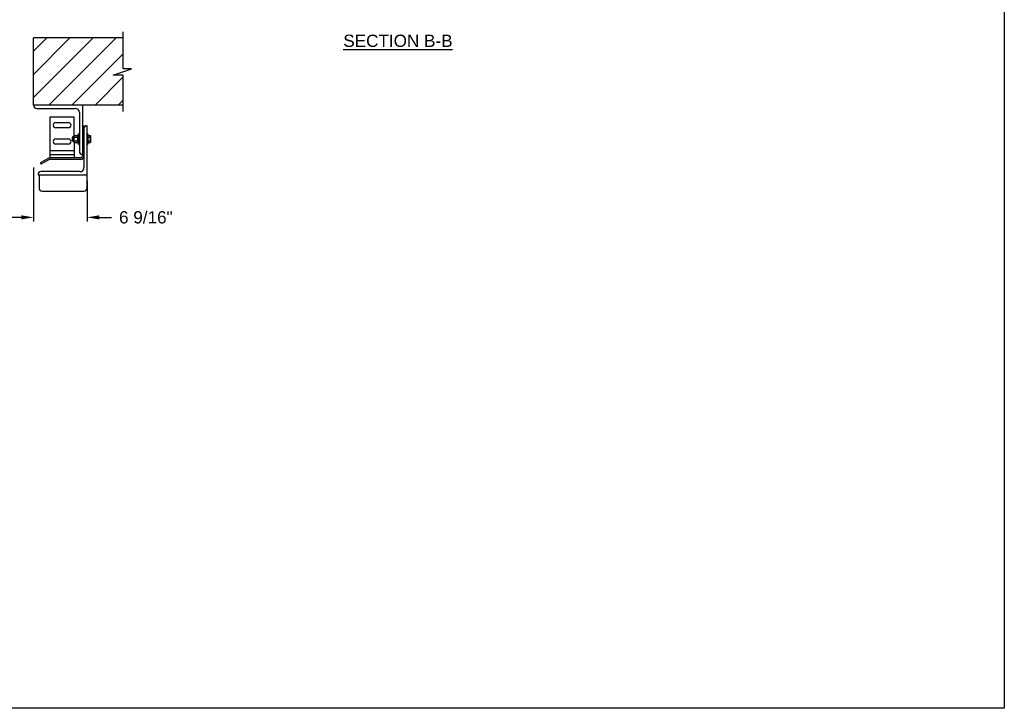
# Model space of a CAD drawing. Header units: inches. Extents: x 144.9 to 238.4, y 214.8 to 247.7.
# Tile 256 of 256: x 182.9 to 190.5, y 234.4 to 239.7. Entities that reach past the tile are written whole.
import ezdxf

# ---------------------------------------------------------------- set-up
doc = ezdxf.new("R2010")
doc.units = ezdxf.units.IN
doc.header["$LTSCALE"] = 0.25
doc.header["$MEASUREMENT"] = 0
doc.layers.add('ANNOTATIONS', color=1, linetype='Continuous')
doc.layers.add('MOTOR LH', color=7, linetype='Continuous')
doc.styles.add('ARIAL', font='arial.ttf', dxfattribs={"height": 0.09375})
doc.dimstyles.new('STANDARD$0', dxfattribs={"dimtxt": 0.09375, "dimasz": 0.09375, "dimexe": 0.03125, "dimexo": 0.046875, "dimgap": 0.09, "dimtad": 0, "dimtih": 1, "dimtoh": 1, "dimdec": 4, "dimzin": 0, "dimdsep": 46, "dimtxsty": 'ARIAL', "dimcen": 0.09, "dimadec": 0, "dimazin": 0, "dimtfac": 1, "dimtdec": 4, "dimtofl": 0, "dimtmove": 0, "dimatfit": 1, "dimfxl": 1, "dimtolj": 1, "dimtzin": 0, "dimarcsym": 0})

# ---------------------------------------------------------------- blocks, each defined once
blk = doc.blocks.new('*D41')
at = {"layer": 'ANNOTATIONS', "color": 0, "lineweight": -2, "transparency": 16777216}
for p, q in [((178.0344, 238.5841), (178.0344, 238.1712)), ((183.0344, 238.5842), (183.0344, 238.1713)), ((178.1282, 238.2024), (179.8818, 238.2025)), ((182.9407, 238.2025), (181.1144, 238.2025))]:
    blk.add_line(p, q, dxfattribs=at)
at = {"layer": 'ANNOTATIONS', "color": 0, "transparency": 16777216}
for points in [[(178.1282, 238.218), (178.1282, 238.1868), (178.0344, 238.2024)], [(182.9407, 238.2181), (182.9407, 238.1869), (183.0344, 238.2025)]]:
    blk.add_solid(points, dxfattribs=at)
at = {"layer": 'defpoints', "color": 0, "transparency": 16777216}
for p in [(178.0344, 238.631), (183.0344, 238.6311), (183.0344, 238.2025)]:
    blk.add_point(p, dxfattribs=at)
at = {"layer": 'ANNOTATIONS', "color": 0, "transparency": 16777216, "insert": (180.4981, 238.2025), "char_height": 0.09375, "attachment_point": 5, "style": 'ARIAL'}
blk.add_mtext('\\A1;OPENING WIDTH', dxfattribs=at)

msp = doc.modelspace()

# ---------------------------------------------------------------- hatches: boundary and pattern name
at = {"layer": 'MOTOR LH'}
h = msp.add_hatch(dxfattribs=at)
h.set_pattern_fill('ANSI31', color=256, style=0)
h.set_pattern_definition([(45, (-0.15766, -11.24791), (-0.08838835, 0.08838835), [])])
h.paths.add_polyline_path([(183.78601, 239.33845), (183.7219, 239.33845), (183.7219, 239.57566), (183.0344, 239.57566), (183.0344, 239.06003), (183.05258, 239.06003), (183.7219, 239.06003), (183.7219, 239.29155), (183.64394, 239.29155)])

# ---------------------------------------------------------------- linework, layer by layer
at = {"layer": 'ANNOTATIONS'}
for p, q in [((183.44456, 238.48191), (183.44456, 238.17116)), ((183.53831, 238.20241), (183.63206, 238.20241))]:
    msp.add_line(p, q, dxfattribs=at)
msp.add_solid([(183.53831, 238.21804), (183.53831, 238.18679), (183.44456, 238.20241)], dxfattribs=at)
at = {"layer": 'defpoints'}
msp.add_lwpolyline([(190.46619, 234.44685), (169.58887, 234.44685), (169.58887, 247.18196), (190.46619, 247.18196)], close=True, dxfattribs=at)
at = {"layer": 'MOTOR LH'}
for p, q in [((183.7219, 239.33845), (183.7219, 239.62253)), ((183.0344, 239.06003), (183.0344, 239.57566)), ((183.7219, 239.57566), (183.0344, 239.57566)), ((183.64394, 239.29155), (183.78601, 239.33845)), ((183.78601, 239.33845), (183.7219, 239.33845)), ((183.7219, 239.29155), (183.64394, 239.29155)), ((183.7219, 239.01316), (183.7219, 239.29155)), ((183.7219, 239.06003), (183.0344, 239.06003)), ((183.05784, 239.03659), (183.35472, 239.03659)), ((183.4094, 239.06003), (183.4094, 238.67331)), ((183.15968, 238.97019), (183.15968, 238.65769)), ((183.34718, 238.97019), (183.15968, 238.97019)), ((183.34718, 238.82928), (183.34718, 238.97019)), ((183.38597, 239.00534), (183.38597, 238.70847)), ((183.20461, 238.92722), (183.30226, 238.92722)), ((183.30226, 238.88816), (183.20461, 238.88816)), ((183.4094, 238.90378), (183.42112, 238.90378)), ((183.42112, 238.90378), (183.42112, 238.58347)), ((183.44456, 238.42688), (183.44456, 238.90378)), ((183.20461, 238.80222), (183.30226, 238.80222)), ((183.3347, 238.81818), (183.33184, 238.81531)), ((183.33184, 238.81531), (183.33184, 238.78946)), ((183.33184, 238.78979), (183.3347, 238.78693)), ((183.33184, 238.78946), (183.3347, 238.78659)), ((183.3439, 238.81818), (183.3347, 238.81818)), ((183.3347, 238.81818), (183.3347, 238.78659)), ((183.3347, 238.78693), (183.3439, 238.78693)), ((183.3347, 238.78659), (183.3439, 238.78659)), ((183.34703, 238.82928), (183.3439, 238.82566)), ((183.3439, 238.82566), (183.3439, 238.77878)), ((183.34703, 238.82928), (183.36878, 238.82928)), ((183.34703, 238.81575), (183.36878, 238.81575)), ((183.34703, 238.78869), (183.36878, 238.78869)), ((183.3719, 238.82566), (183.36878, 238.82928)), ((183.37972, 238.82938), (183.3719, 238.82938)), ((183.3719, 238.82938), (183.3719, 238.77506)), ((183.38597, 238.84128), (183.37972, 238.84128)), ((183.37972, 238.76316), (183.37972, 238.84128)), ((183.45081, 238.84128), (183.44456, 238.84128)), ((183.45081, 238.84128), (183.45081, 238.76316)), ((183.45081, 238.82961), (183.47002, 238.82961)), ((183.45081, 238.81608), (183.47002, 238.81608)), ((183.45081, 238.78902), (183.47002, 238.78902)), ((183.47212, 238.82599), (183.47002, 238.82961)), ((183.47212, 238.77878), (183.47212, 238.82599)), ((183.34718, 238.71238), (183.15968, 238.71238)), ((183.30226, 238.76316), (183.20461, 238.76316)), ((183.3439, 238.77878), (183.34703, 238.77516)), ((183.34703, 238.77516), (183.36878, 238.77516)), ((183.34718, 238.77516), (183.34718, 238.65769)), ((183.36878, 238.77516), (183.3719, 238.77878)), ((183.3719, 238.77506), (183.37972, 238.77506)), ((183.37972, 238.76316), (183.38597, 238.76316)), ((183.44456, 238.76316), (183.45081, 238.76316)), ((183.45081, 238.77549), (183.47002, 238.77549)), ((183.45081, 238.77516), (183.47002, 238.77516)), ((183.47002, 238.77549), (183.47212, 238.77911)), ((183.14601, 238.65402), (183.08984, 238.6216)), ((183.15187, 238.64388), (183.0957, 238.61145)), ((183.34718, 238.68113), (183.15968, 238.68113)), ((183.39378, 238.65769), (183.15968, 238.65769)), ((183.39378, 238.64597), (183.15968, 238.64597)), ((183.09144, 238.61259), (183.0887, 238.61733)), ((183.06956, 238.52878), (183.44456, 238.52878)), ((183.07704, 238.52878), (183.07704, 238.42688)), ((183.38987, 238.55222), (183.093, 238.55222)), ((183.10014, 238.40378), (183.42146, 238.40378))]:
    msp.add_line(p, q, dxfattribs=at)
for centre, radius, start, end in [((183.05784, 239.06003), 0.02344, 180, 270), ((183.35472, 239.00534), 0.03125, 0, 90), ((183.20461, 238.90769), 0.01953, 90, 270), ((183.30226, 238.90769), 0.01953, 270, 90), ((183.44456, 238.88034), 0.02344, 90, 180), ((183.20461, 238.78269), 0.01953, 90, 270), ((183.30226, 238.78269), 0.01953, 270, 90), ((183.4094, 238.70847), 0.02344, 180, 270), ((183.15968, 238.63034), 0.02734, 90, 120), ((183.15968, 238.63034), 0.01563, 90, 120), ((183.39378, 238.67331), 0.01562, 270, 0), ((183.39378, 238.67331), 0.02734, 270, 0), ((183.09141, 238.61889), 0.00312, 120, 210), ((183.09414, 238.61415), 0.00313, 210, 300), ((183.38987, 238.58347), 0.03125, 270, 0), ((183.093, 238.52878), 0.02344, 90, 180), ((183.10014, 238.42688), 0.0231, 180, 270), ((183.42146, 238.42688), 0.0231, 270, 0)]:
    msp.add_arc(centre, radius, start, end, dxfattribs=at)
for points, knots in [([(183.3439, 238.82252), (183.34402, 238.82346), (183.34426, 238.82539), (183.34567, 238.82763), (183.34672, 238.82891), (183.34703, 238.82928)], [0, 0, 0, 0, 0.40629217, 0.82726977, 1, 1, 1, 1]), ([(183.34703, 238.81575), (183.34621, 238.8168), (183.34454, 238.81895), (183.34391, 238.82128), (183.3439, 238.82248), (183.3439, 238.82252)], [0, 0, 0, 0, 0.4843404, 0.9863256, 1, 1, 1, 1]), ([(183.34703, 238.81575), (183.34656, 238.8146), (183.34547, 238.81189), (183.3442, 238.80738), (183.344, 238.80395), (183.3439, 238.80222)], [0, 0, 0, 0, 0.2654599, 0.6280765, 1, 1, 1, 1]), ([(183.3439, 238.80222), (183.34391, 238.80191), (183.34393, 238.79988), (183.34444, 238.7961), (183.34569, 238.79192), (183.3467, 238.78949), (183.34703, 238.78869)], [0, 0, 0, 0, 0.0665323, 0.4352826, 0.8145508, 1, 1, 1, 1]), ([(183.3439, 238.78192), (183.34402, 238.78287), (183.34426, 238.7848), (183.34567, 238.78704), (183.34672, 238.78832), (183.34703, 238.78869)], [0, 0, 0, 0, 0.4062922, 0.8272698, 1, 1, 1, 1]), ([(183.34703, 238.77516), (183.34621, 238.77621), (183.34454, 238.77835), (183.34391, 238.78069), (183.3439, 238.78189), (183.3439, 238.78192)], [0, 0, 0, 0, 0.4843404, 0.9863256, 1, 1, 1, 1]), ([(183.3719, 238.82252), (183.37179, 238.82346), (183.37154, 238.82539), (183.37014, 238.82763), (183.36909, 238.82891), (183.36878, 238.82928)], [0, 0, 0, 0, 0.4062922, 0.8272698, 1, 1, 1, 1]), ([(183.36878, 238.81575), (183.3696, 238.8168), (183.37127, 238.81895), (183.3719, 238.82128), (183.3719, 238.82248), (183.3719, 238.82252)], [0, 0, 0, 0, 0.4843404, 0.9863256, 1, 1, 1, 1]), ([(183.36878, 238.81575), (183.36924, 238.8146), (183.37034, 238.81189), (183.37161, 238.80738), (183.3718, 238.80395), (183.3719, 238.80222)], [0, 0, 0, 0, 0.2654599, 0.6280765, 1, 1, 1, 1]), ([(183.3719, 238.80222), (183.3719, 238.80191), (183.37188, 238.79988), (183.37137, 238.7961), (183.37012, 238.79192), (183.36911, 238.78949), (183.36878, 238.78869)], [0, 0, 0, 0, 0.0665323, 0.4352826, 0.8145508, 1, 1, 1, 1]), ([(183.3719, 238.78192), (183.37179, 238.78287), (183.37154, 238.7848), (183.37014, 238.78704), (183.36909, 238.78832), (183.36878, 238.78869)], [0, 0, 0, 0, 0.4062922, 0.8272698, 1, 1, 1, 1]), ([(183.36878, 238.77516), (183.3696, 238.77621), (183.37127, 238.77835), (183.3719, 238.78069), (183.3719, 238.78189), (183.3719, 238.78192)], [0, 0, 0, 0, 0.4843404, 0.9863256, 1, 1, 1, 1]), ([(183.47002, 238.82961), (183.47061, 238.82851), (183.47179, 238.8263), (183.47201, 238.824), (183.47212, 238.82285)], [0, 0, 0, 0, 0.495458, 1, 1, 1, 1]), ([(183.47212, 238.82285), (183.47211, 238.82269), (183.4721, 238.82147), (183.47164, 238.81918), (183.47056, 238.81712), (183.47002, 238.81608)], [0, 0, 0, 0, 0.0700919, 0.5307854, 1, 1, 1, 1]), ([(183.47002, 238.81608), (183.47031, 238.81507), (183.47154, 238.81066), (183.47186, 238.80608), (183.47212, 238.80255)], [0, 0, 0, 0, 0.2293621, 1, 1, 1, 1]), ([(183.47212, 238.80255), (183.47209, 238.80142), (183.47198, 238.79684), (183.47087, 238.79238), (183.47002, 238.78902)], [0, 0, 0, 0, 0.2463063, 1, 1, 1, 1]), ([(183.47002, 238.78902), (183.47061, 238.78792), (183.47179, 238.7857), (183.47201, 238.78341), (183.47212, 238.78225)], [0, 0, 0, 0, 0.495458, 1, 1, 1, 1]), ([(183.47212, 238.78225), (183.47211, 238.78209), (183.4721, 238.78088), (183.47164, 238.77859), (183.47056, 238.77653), (183.47002, 238.77549)], [0, 0, 0, 0, 0.0700919, 0.5307854, 1, 1, 1, 1])]:
    msp.add_open_spline(points, degree=3, knots=knots, dxfattribs=at)

# ---------------------------------------------------------------- texts
at = {"layer": 'ANNOTATIONS', "insert": (185.82444, 239.60029), "char_height": 0.09375, "width": 1.3823677, "attachment_point": 2, "style": 'ARIAL'}
msp.add_mtext('{\\LSECTION B-B}', dxfattribs=at)
at = {"layer": 'ANNOTATIONS', "insert": (183.89468, 238.20241), "char_height": 0.09375, "attachment_point": 5, "style": 'ARIAL'}
msp.add_mtext('\\A1;6 9/16"', dxfattribs=at)

# ---------------------------------------------------------------- dimensions: what is measured, and where the dimension line sits
at = {"layer": 'ANNOTATIONS'}
dim = msp.add_linear_dim(base=(183.03441, 238.20252), p1=(178.0344, 238.63098), p2=(183.0344, 238.63108), angle=0.001172, text='OPENING WIDTH', dimstyle='STANDARD$0', dxfattribs=at)
dim.commit()
dim.dimension.update_dxf_attribs({"geometry": '*D41', "text_midpoint": (180.49811, 238.20247), "dimtype": 161})

doc.saveas('drawing.dxf')
